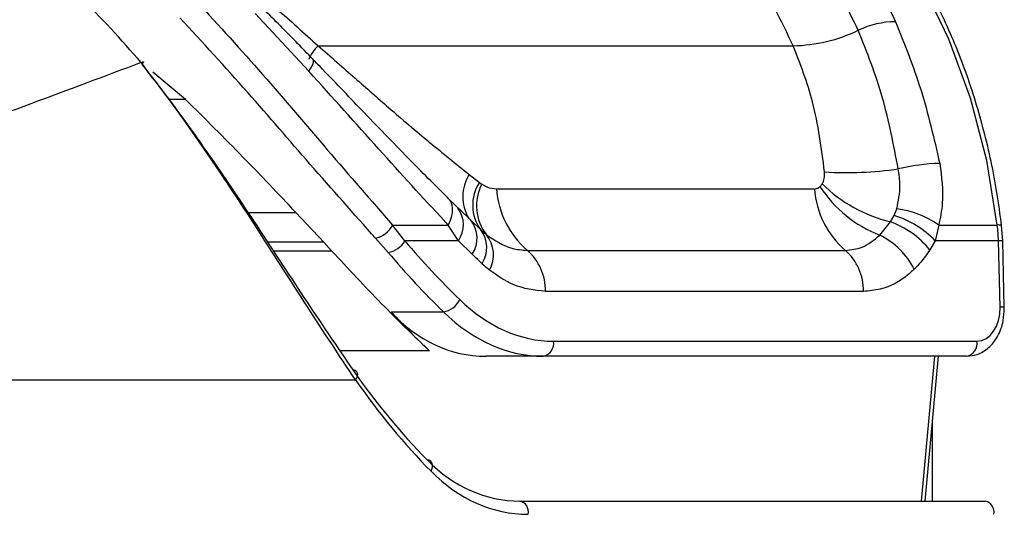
# Model space of a CAD drawing. Header units: millimetres. Extents: x 20 to 22981, y 40 to 19992.
# Tile 30 of 143: x 6633 to 6714, y 5854 to 5895. Entities that reach past the tile are written whole.
import ezdxf

# ---------------------------------------------------------------- set-up
doc = ezdxf.new("R2010")
doc.units = ezdxf.units.MM
doc.header["$LTSCALE"] = 2
doc.layers.add('COMPONENT_GEOMETRY', color=7, linetype='Continuous')
doc.styles.add('SLDTEXTSTYLE0', font='TXT', dxfattribs={"width": 0.75})
doc.dimstyles.new('SLDDIMSTYLE0', dxfattribs={"dimtxt": 100, "dimasz": 6.604, "dimexe": 0, "dimexo": 0.0625, "dimgap": 25, "dimtad": 0, "dimtih": 1, "dimtoh": 1, "dimdec": 0, "dimrnd": 1e-09, "dimzin": 12, "dimdsep": 46, "dimtxsty": 'SLDTEXTSTYLE0', "dimsah": 1, "dimcen": 0.09, "dimadec": 0, "dimazin": 3, "dimtfac": 1, "dimtdec": 0, "dimtofl": 0, "dimtmove": 0, "dimatfit": 3, "dimfxl": 1, "dimfrac": 2, "dimtolj": 1, "dimtzin": 12, "dimarcsym": 0})

# ---------------------------------------------------------------- blocks, each defined once
blk = doc.blocks.new('_D_4')
at = {"layer": 'COMPONENT_GEOMETRY', "color": 7}
for p, q in [((6638.523, 7959.491), (1711.232, 7959.491)), ((1717.582, 7959.491), (1717.582, 5203.331)), ((1517.513, 5183.019), (1487.044, 5183.019)), ((1487.044, 5183.019), (1487.044, 5024.269)), ((1917.651, 5183.019), (1948.12, 5183.019)), ((1948.12, 5183.019), (1948.12, 5024.269)), ((1487.044, 5024.269), (1517.513, 5024.269)), ((1948.12, 5024.269), (1917.651, 5024.269)), ((1717.582, 2118.491), (1717.582, 4874.651)), ((6578.749, 2118.491), (1711.232, 2118.491))]:
    blk.add_line(p, q, dxfattribs=at)
for points in [[(1717.582, 7959.491), (1716.566, 7952.887), (1718.598, 7952.887)], [(1717.582, 2118.491), (1718.598, 2125.095), (1716.566, 2125.095)]]:
    blk.add_solid(points, dxfattribs=at)
at = {"layer": 'COMPONENT_GEOMETRY', "color": 7, "char_height": 100, "attachment_point": 1, "style": 'SLDTEXTSTYLE0'}
for s, insert in [('9\'6.98"', (1517.513, 5153.176)), ('2921mm', (1444.804, 5003.558))]:
    blk.add_mtext(s, dxfattribs=dict(at, insert=insert))

msp = doc.modelspace()

# ---------------------------------------------------------------- linework, layer by layer
at = {"color": 7, "linetype": 'Continuous', "lineweight": 25}
for p, q in [((6656.628, 5890.523), (6652.205, 5895.285)), ((6657.399, 5892.624), (6696.644, 5892.624)), ((6646.444, 5888.185), (6643.732, 5890.451)), ((6669.881, 5881.994), (6670.718, 5881.337)), ((6670.718, 5881.337), (6670.91, 5881.197)), ((6672.128, 5880.806), (6698.401, 5880.806)), ((6668.046, 5880.101), (6668.845, 5879.321)), ((6668.845, 5879.321), (6668.948, 5879.231)), ((6670.07, 5878.167), (6668.953, 5879.234)), ((6704.98, 5878.611), (6705.203, 5879.156)), ((6655.555, 5878.854), (6657.853, 5876.395)), ((6704.675, 5878.085), (6704.98, 5878.611)), ((6663.548, 5877.813), (6668.145, 5877.813)), ((6664.568, 5876.51), (6663.548, 5877.813)), ((6668.979, 5876.51), (6668.145, 5877.813)), ((6670.006, 5878.206), (6670.83, 5877.423)), ((6703.792, 5876.976), (6704.675, 5878.085)), ((6708.669, 5877.813), (6708.38, 5876.51)), ((6708.669, 5877.813), (6713.508, 5877.813)), ((6713.952, 5876.498), (6713.862, 5877.756)), ((6662.146, 5876.72), (6663.168, 5875.557)), ((6670.83, 5877.423), (6671.298, 5877.013)), ((6658.51, 5875.683), (6657.853, 5876.395)), ((6668.979, 5876.51), (6664.568, 5876.51)), ((6670.13, 5875.398), (6668.979, 5876.51)), ((6708.38, 5876.51), (6707.93, 5875.754)), ((6713.6, 5876.51), (6708.38, 5876.51)), ((6713.736, 5871.023), (6713.6, 5876.51)), ((6714.088, 5871.011), (6713.952, 5876.498)), ((6674.681, 5875.726), (6700.954, 5875.726)), ((6702.446, 5872.339), (6676.173, 5872.339)), ((6663.426, 5870.642), (6667.752, 5870.642)), ((6676.841, 5868.223), (6711.825, 5868.223)), ((6675.993, 5866.981), (6671.244, 5866.981)), ((6710.977, 5866.981), (6675.993, 5866.981)), ((6707.538, 5855.022), (6708.641, 5866.981)), ((6605.242, 5865.022), (6660.486, 5865.022)), ((6674.048, 5855.022), (6712.515, 5855.022))]:
    msp.add_line(p, q, dxfattribs=at)
at = {"color": 8, "linetype": 'Continuous', "lineweight": 25}
for p, q in [((6646.444, 5888.185), (6645.05, 5888.185)), ((6651.591, 5878.854), (6655.555, 5878.854)), ((6657.853, 5876.395), (6653.223, 5876.395)), ((6653.692, 5875.683), (6658.51, 5875.683)), ((6666.607, 5867.417), (6659.207, 5867.417)), ((6707.247, 5855.022), (6708.35, 5866.981)), ((6708.138, 5861.525), (6708.138, 5855.022))]:
    msp.add_line(p, q, dxfattribs=at)
at = {"color": 7, "linetype": 'Continuous', "lineweight": 25, "flags": 128}
for points in [[(6713.508, 5877.813), (6712.631, 5883.154), (6711.295, 5888.301), (6709.518, 5893.174), (6707.328, 5897.699), (6704.76, 5901.806), (6701.852, 5905.432), (6698.649, 5908.521), (6695.2, 5911.026)], [(6642.768, 5891.234), (6642.847, 5891.274), (6642.908, 5891.298), (6642.948, 5891.304), (6642.967, 5891.293), (6642.964, 5891.265), (6642.939, 5891.219), (6642.892, 5891.159), (6642.858, 5891.12)], [(6668.046, 5880.101), (6668.221, 5879.938), (6668.352, 5879.732), (6668.436, 5879.487), (6668.473, 5879.205), (6668.462, 5878.892), (6668.402, 5878.552), (6668.296, 5878.191), (6668.145, 5877.813)], [(6660.486, 5865.022), (6660.58, 5865.173), (6660.639, 5865.322), (6660.663, 5865.461), (6660.65, 5865.587), (6660.601, 5865.693), (6660.517, 5865.775), (6660.403, 5865.829), (6660.262, 5865.853)], [(6666.723, 5857.487), (6666.8, 5857.658), (6666.845, 5857.826), (6666.854, 5857.984), (6666.828, 5858.124), (6666.768, 5858.242), (6666.676, 5858.332), (6666.556, 5858.39), (6666.413, 5858.413)]]:
    msp.add_lwpolyline(points, dxfattribs=at)
at = {"color": 8, "linetype": 'Continuous', "lineweight": 25, "flags": 128}
msp.add_lwpolyline([(6656.628, 5890.523), (6656.779, 5890.759), (6656.895, 5890.968), (6656.975, 5891.147), (6657.017, 5891.295), (6657.021, 5891.409), (6656.987, 5891.487), (6656.98, 5891.494)], dxfattribs=at)
at = {"color": 7, "linetype": 'Continuous', "lineweight": 25}
for centre, radius, start, end in [((6705.192, 5887.176), 7.434, 90.68895, 115.24926), ((6696.409, 5905.582), 12.96, 271.03673, 295.65778), ((6701.049, 5912.479), 30.33, 266.57032, 278.10456), ((6709.102, 5867.09), 15.82, 91.27461, 103.81388), ((6673.606, 5879.461), 3.444, 146.99789, 216.29366), ((6674.414, 5879.411), 3.933, 152.99544, 217.58657), ((6679.475, 5881.316), 7.365, 183.97562, 229.38867), ((6705.748, 5881.316), 7.365, 183.97562, 229.38867), ((6707.703, 5886.83), 10.602, 213.45179, 248.35282), ((6707.514, 5889.801), 12.056, 225.37981, 256.37719), ((6704.123, 5871.224), 8.006, 55.4016, 82.24915), ((6702.614, 5870.978), 7.991, 43.81596, 72.78037), ((6661.616, 5878.845), 2.19, 284.00583, 331.8923), ((6668.17, 5876.718), 2.363, 326.04755, 39.02435), ((6702.173, 5871.152), 7.37, 38.6379, 70.16009), ((6699.578, 5876.166), 14.027, 1.40693, 6.7446), ((6668.945, 5875.954), 2.39, 326.4096, 37.91803), ((6669.244, 5875.355), 2.639, 331.25232, 38.91319), ((6701.016, 5871.288), 6.329, 27.15457, 63.98408), ((6662.896, 5877.461), 1.923, 278.12061, 330.38588), ((6671.788, 5872.429), 4.385, 358.81343, 48.73005), ((6698.061, 5872.429), 4.385, 358.81343, 48.73005), ((6667.483, 5872.38), 1.759, 278.80532, 335.98248), ((6675.771, 5868.043), 1.085, 281.81036, 9.5356), ((6710.755, 5868.043), 1.085, 281.81036, 9.5356), ((6673.848, 5854.12), 0.924, 347.88572, 77.5198), ((6712.315, 5854.12), 0.924, 347.88572, 77.5198)]:
    msp.add_arc(centre, radius, start, end, dxfattribs=at)
at = {"color": 8, "linetype": 'Continuous', "lineweight": 25}
for centre, radius, start, end in [((6659.503, 5890.365), 3.088, 132.95887, 158.77508), ((6672.794, 5880.146), 3.451, 147.60516, 211.0299), ((6667.037, 5877.849), 2.359, 325.41695, 35.86872), ((6713.607, 5877.301), 0.522, 60.73058, 100.97464), ((6713.703, 5874.395), 2.118, 83.23973, 92.76736), ((6713.838, 5868.906), 2.12, 83.24422, 92.76485)]:
    msp.add_arc(centre, radius, start, end, dxfattribs=at)
at = {"color": 7, "linetype": 'Continuous', "lineweight": 25}
for centre, major_axis, ratio, start_param, end_param in [((6701.789, 5940.587), (-4.159, 84.313), 0.706247, 2.398562, 2.492116), ((6700.941, 5940.545), (-4.159, 85.513), 0.70627, 2.399047, 2.492601), ((6676.377, 5887.023), (-0.927, 18.789), 0.706247, 2.492116, 3.106771), ((6711.756, 5871.023), (-0.138, 2.798), 0.706247, 3.106771, 4.677567), ((6704.764, 5940.545), (15.406, 84.89), 0.695466, 2.652484, 2.72124), ((6673.089, 5886.981), (3.601, 19.843), 0.695466, 2.652484, 3.267139), ((6675.529, 5886.981), (-0.927, 19.989), 0.706346, 2.494194, 3.108849), ((6701.533, 5923.022), (10.622, 77.443), 0.700456, 2.491976, 2.64649), ((6702.236, 5922.926), (10.626, 78.448), 0.700621, 2.490812, 2.645326), ((6675.483, 5875.022), (2.828, 19.902), 0.699969, 2.649844, 3.240726), ((6676.187, 5874.926), (2.832, 20.906), 0.700621, 2.645326, 3.236207)]:
    msp.add_ellipse(centre, major_axis=major_axis, ratio=ratio, start_param=start_param, end_param=end_param, dxfattribs=at)
for points, knots in [([(6713.862, 5877.756), (6713.741, 5878.672), (6713.39, 5881.321), (6712.471, 5885.605), (6710.976, 5890.479), (6709.068, 5895.07), (6706.78, 5899.311), (6704.143, 5903.146), (6701.187, 5906.495), (6698.47, 5908.952), (6696.698, 5910.122), (6696.076, 5910.533)], [0, 0, 0, 0, 0.065369, 0.189197, 0.313117, 0.437082, 0.561088, 0.685113, 0.809103, 0.932979, 1, 1, 1, 1]), ([(6694.389, 5909.2), (6695.584, 5908.148), (6697.997, 5906.024), (6701.765, 5901.295), (6703.848, 5897.123), (6705.103, 5894.61)], [0, 0, 0, 0, 0.280639, 0.566729, 1, 1, 1, 1]), ([(6702.021, 5893.9), (6701.096, 5895.797), (6699.22, 5899.644), (6695.689, 5904.387), (6692.972, 5906.802), (6691.674, 5907.955)], [0, 0, 0, 0, 0.336897, 0.683326, 1, 1, 1, 1]), ([(6696.644, 5892.624), (6695.933, 5894.103), (6694.497, 5897.088), (6691.345, 5901.726), (6688.598, 5904.243), (6686.937, 5905.765)], [0, 0, 0, 0, 0.279346, 0.564006, 1, 1, 1, 1]), ([(6642.768, 5891.234), (6641.115, 5893.131), (6637.807, 5896.927), (6632.404, 5900.47), (6628.953, 5901.181), (6627.383, 5901.505)], [0, 0, 0, 0, 0.352456, 0.705295, 1, 1, 1, 1]), ([(6647.378, 5896.277), (6649.206, 5894.273), (6652.924, 5890.201), (6658.297, 5883.83), (6661.766, 5879.854), (6663.548, 5877.813)], [0, 0, 0, 0, 0.32022, 0.650979, 1, 1, 1, 1]), ([(6656.98, 5891.493), (6656.503, 5891.987), (6655.097, 5893.446), (6653.643, 5894.904), (6652.682, 5895.868)], [0, 0, 0, 0, 0.338899, 1, 1, 1, 1]), ([(6653.451, 5896.13), (6653.611, 5895.991), (6654.938, 5894.83), (6656.247, 5893.656), (6657.399, 5892.624)], [0, 0, 0, 0, 0.120521, 1, 1, 1, 1]), ([(6662.146, 5876.72), (6660.353, 5878.732), (6656.924, 5882.581), (6651.554, 5888.857), (6647.85, 5892.891), (6645.97, 5894.938)], [0, 0, 0, 0, 0.350471, 0.670401, 1, 1, 1, 1]), ([(6705.103, 5894.61), (6705.84, 5892.778), (6707.33, 5889.075), (6708.273, 5884.977), (6708.75, 5882.906)], [0, 0, 0, 0, 0.494606, 1, 1, 1, 1]), ([(6705.325, 5882.452), (6704.945, 5884.437), (6704.174, 5888.46), (6702.745, 5892.071), (6702.021, 5893.9)], [0, 0, 0, 0, 0.493295, 1, 1, 1, 1]), ([(6657.399, 5892.624), (6658.423, 5891.724), (6660.399, 5889.989), (6663.455, 5887.307), (6666.607, 5884.615), (6668.786, 5882.871), (6669.881, 5881.994)], [0, 0, 0, 0, 0.234664, 0.452592, 0.724924, 1, 1, 1, 1]), ([(6699.235, 5882.203), (6698.978, 5884.169), (6698.499, 5887.842), (6697.233, 5891.106), (6696.644, 5892.624)], [0, 0, 0, 0, 0.5349, 1, 1, 1, 1]), ([(6668.154, 5880.014), (6667.053, 5881.11), (6664.711, 5883.439), (6661.17, 5887.129), (6658.529, 5889.895), (6657.17, 5891.296), (6656.979, 5891.493)], [0, 0, 0, 0, 0.307697, 0.654133, 0.951441, 1, 1, 1, 1]), ([(6642.768, 5891.234), (6636.712, 5888.959), (6624.584, 5884.402), (6611.26, 5879.915), (6604.589, 5877.668)], [0, 0, 0, 0, 0.499312, 1, 1, 1, 1]), ([(6660.486, 5865.022), (6659.175, 5866.998), (6656.52, 5871.001), (6652.526, 5877.301), (6648.506, 5883.398), (6645.323, 5887.933), (6643.342, 5890.492), (6642.768, 5891.234)], [0, 0, 0, 0, 0.249767, 0.506053, 0.707933, 0.915373, 1, 1, 1, 1]), ([(6642.826, 5891.085), (6643.389, 5890.371), (6645.293, 5887.955), (6648.422, 5883.591), (6652.341, 5877.773), (6656.313, 5871.655), (6658.933, 5867.806), (6660.262, 5865.853)], [0, 0, 0, 0, 0.084418, 0.285732, 0.492992, 0.742846, 1, 1, 1, 1]), ([(6668.145, 5877.813), (6668.029, 5877.937), (6666.154, 5879.938), (6662.415, 5884.078), (6658.573, 5888.357), (6656.628, 5890.523)], [0, 0, 0, 0, 0.031353, 0.509611, 1, 1, 1, 1]), ([(6655.555, 5878.854), (6654.118, 5880.374), (6651.208, 5883.453), (6648.045, 5886.594), (6646.444, 5888.185)], [0, 0, 0, 0, 0.493745, 1, 1, 1, 1]), ([(6705.203, 5879.156), (6705.337, 5879.799), (6705.558, 5880.86), (6705.391, 5882.003), (6705.325, 5882.452)], [0, 0, 0, 0, 0.6067119, 1, 1, 1, 1]), ([(6708.75, 5882.906), (6708.899, 5881.786), (6709.133, 5880.026), (6708.792, 5878.404), (6708.669, 5877.813)], [0, 0, 0, 0, 0.636154, 1, 1, 1, 1]), ([(6699.046, 5881.221), (6699.063, 5881.249), (6699.158, 5881.412), (6699.252, 5881.743), (6699.24, 5882.066), (6699.235, 5882.203)], [0, 0, 0, 0, 0.109504, 0.621551, 1, 1, 1, 1]), ([(6670.91, 5881.197), (6671.055, 5881.111), (6671.452, 5880.873), (6671.865, 5880.832), (6672.128, 5880.806)], [0, 0, 0, 0, 0.3629198, 1, 1, 1, 1]), ([(6698.401, 5880.806), (6698.46, 5880.811), (6698.606, 5880.822), (6698.758, 5880.898), (6698.842, 5880.972), (6698.857, 5880.986)], [0, 0, 0, 0, 0.361865, 0.882526, 1, 1, 1, 1]), ([(6698.857, 5880.986), (6698.863, 5880.991), (6698.933, 5881.058), (6698.992, 5881.142), (6699.046, 5881.221)], [0, 0, 0, 0, 0.07521, 1, 1, 1, 1]), ([(6671.298, 5877.013), (6671.988, 5876.557), (6673.078, 5875.838), (6674.25, 5875.756), (6674.681, 5875.726)], [0, 0, 0, 0, 0.632591, 1, 1, 1, 1]), ([(6700.954, 5875.726), (6701.425, 5875.773), (6702.446, 5875.875), (6703.321, 5876.59), (6703.792, 5876.976)], [0, 0, 0, 0, 0.461514, 1, 1, 1, 1]), ([(6658.51, 5875.683), (6659.891, 5874.199), (6662.672, 5871.21), (6665.289, 5868.687), (6666.607, 5867.417)], [0, 0, 0, 0, 0.4964427, 1, 1, 1, 1]), ([(6670.936, 5874.631), (6670.868, 5874.696), (6670.599, 5874.952), (6670.33, 5875.207), (6670.13, 5875.398)], [0, 0, 0, 0, 0.254448, 1, 1, 1, 1]), ([(6707.93, 5875.754), (6707.688, 5875.407), (6707.289, 5874.834), (6706.829, 5874.362), (6706.648, 5874.176)], [0, 0, 0, 0, 0.6069994, 1, 1, 1, 1]), ([(6671.558, 5874.085), (6671.438, 5874.185), (6671.227, 5874.359), (6671.023, 5874.55), (6670.936, 5874.631)], [0, 0, 0, 0, 0.570607, 1, 1, 1, 1]), ([(6676.173, 5872.339), (6675.268, 5872.436), (6673.657, 5872.609), (6672.198, 5873.635), (6671.558, 5874.085)], [0, 0, 0, 0, 0.561369, 1, 1, 1, 1]), ([(6706.648, 5874.176), (6706.498, 5874.037), (6705.65, 5873.251), (6704.225, 5872.479), (6702.911, 5872.375), (6702.446, 5872.339)], [0, 0, 0, 0, 0.121493, 0.688487, 1, 1, 1, 1]), ([(6710.977, 5866.981), (6711.273, 5867.011), (6711.93, 5867.078), (6712.847, 5867.651), (6713.601, 5868.608), (6714.04, 5869.792), (6714.073, 5870.64), (6714.088, 5871.011)], [0, 0, 0, 0, 0.165531, 0.368211, 0.581504, 0.816938, 1, 1, 1, 1])]:
    msp.add_open_spline(points, degree=3, knots=knots, dxfattribs=at)

# ---------------------------------------------------------------- dimensions: what is measured, and where the dimension line sits
at = {"layer": 'COMPONENT_GEOMETRY', "color": 7}
dim = msp.add_linear_dim(base=(1717.582, 7959.491), p1=(6581.289, 2118.491), p2=(6641.063, 7959.491), angle=90, dimstyle='SLDDIMSTYLE0', dxfattribs=at)
dim.commit()
dim.dimension.update_dxf_attribs({"geometry": '_D_4', "text_midpoint": (1717.582, 5038.991), "dimtype": 160})

doc.saveas('drawing.dxf')
